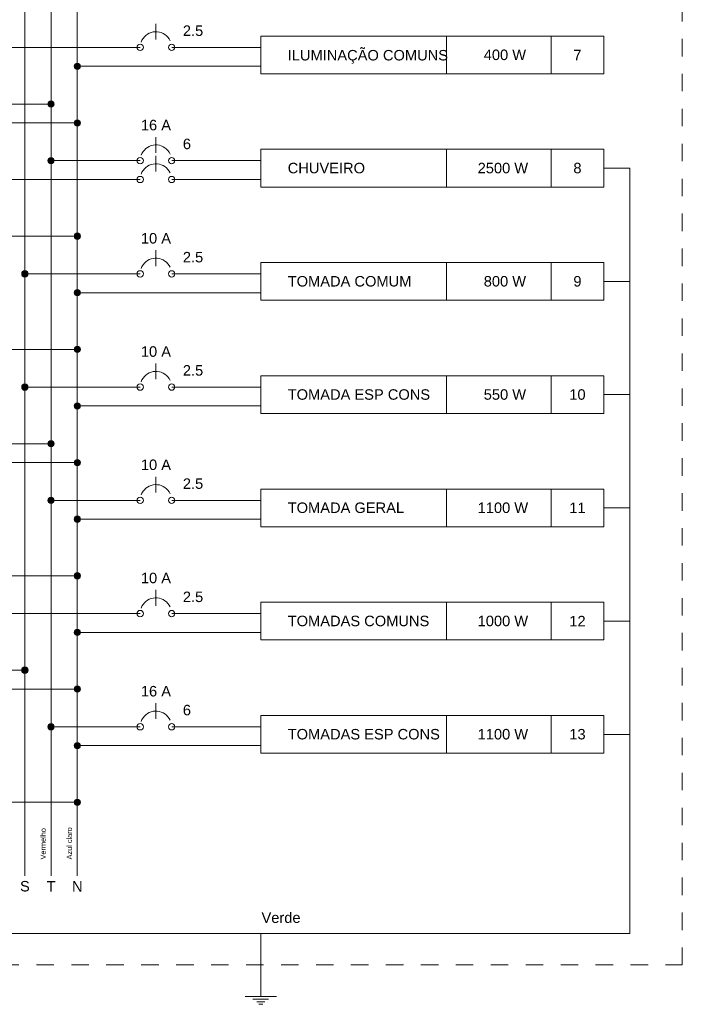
# Model space of a CAD drawing. Header units: feet. Extents: x -18 to 1038, y -110 to 48.
# Tile 140 of 199: x 836.67 to 841.41, y -61.15 to -54.11. Entities that reach past the tile are written whole.
import ezdxf

# ---------------------------------------------------------------- set-up
doc = ezdxf.new("R2010")
doc.units = ezdxf.units.FT
doc.header["$MEASUREMENT"] = 0
doc.linetypes.add('JIS_02_1.2', pattern=[0.25, 0.125, -0.125])
for name, color, linetype, lineweight in [('DI-Barramento Fase 2', 6, 'Continuous', 5), ('DI-Barramento Fase 3', 6, 'Continuous', 5), ('DI-Barramento Neutro', 6, 'Continuous', 5), ('DI-Disjuntor', 1, 'Continuous', 5), ('DI-Fios', 3, 'Continuous', 5), ('DI-Linhas do diagrama', 9, 'Continuous', 5), ('DI-Pontilhado', 7, 'JIS_02_1.2', 5), ('DI-Textos do diagrama', 7, 'Continuous', 5)]:
    doc.layers.add(name, color=color, linetype=linetype, lineweight=lineweight)
doc.styles.add('Arial', font='arial.ttf')

msp = doc.modelspace()

# ---------------------------------------------------------------- hatches: boundary and pattern name
at = {"layer": 'DI-Linhas do diagrama', "linetype": 'Continuous'}
for points in [[(837.1016, -54.4424), (837.1015, -54.4405), (837.1012, -54.4385), (837.1008, -54.4366), (837.1002, -54.4347), (837.0995, -54.4329), (837.0986, -54.4312), (837.0975, -54.4295), (837.0963, -54.428), (837.095, -54.4265), (837.0935, -54.4252), (837.092, -54.424), (837.0903, -54.4229), (837.0886, -54.422), (837.0868, -54.4213), (837.0849, -54.4207), (837.083, -54.4203), (837.081, -54.42), (837.0791, -54.4199), (837.0771, -54.42), (837.0752, -54.4203), (837.0733, -54.4207), (837.0714, -54.4213), (837.0696, -54.422), (837.0678, -54.4229), (837.0662, -54.424), (837.0646, -54.4252), (837.0632, -54.4265), (837.0618, -54.428), (837.0606, -54.4295), (837.0596, -54.4312), (837.0587, -54.4329), (837.0579, -54.4347), (837.0573, -54.4366), (837.0569, -54.4385), (837.0567, -54.4405), (837.0566, -54.4424), (837.0567, -54.4444), (837.0569, -54.4463), (837.0573, -54.4482), (837.0579, -54.4501), (837.0587, -54.4519), (837.0596, -54.4537), (837.0606, -54.4553), (837.0618, -54.4569), (837.0632, -54.4583), (837.0646, -54.4597), (837.0662, -54.4609), (837.0678, -54.4619), (837.0696, -54.4628), (837.0714, -54.4636), (837.0733, -54.4642), (837.0752, -54.4646), (837.0771, -54.4648), (837.0791, -54.4649), (837.081, -54.4648), (837.083, -54.4646), (837.0849, -54.4642), (837.0868, -54.4636), (837.0886, -54.4628), (837.0903, -54.4619), (837.092, -54.4609), (837.0935, -54.4597), (837.095, -54.4583), (837.0963, -54.4569), (837.0975, -54.4553), (837.0986, -54.4537), (837.0995, -54.4519), (837.1002, -54.4501), (837.1008, -54.4482), (837.1012, -54.4463), (837.1015, -54.4444)], [(836.9141, -54.7124), (836.914, -54.7105), (836.9137, -54.7085), (836.9133, -54.7066), (836.9127, -54.7047), (836.912, -54.7029), (836.9111, -54.7012), (836.91, -54.6995), (836.9088, -54.698), (836.9075, -54.6965), (836.906, -54.6952), (836.9045, -54.694), (836.9028, -54.6929), (836.9011, -54.692), (836.8993, -54.6913), (836.8974, -54.6907), (836.8955, -54.6903), (836.8935, -54.69), (836.8916, -54.6899), (836.8896, -54.69), (836.8877, -54.6903), (836.8858, -54.6907), (836.8839, -54.6913), (836.8821, -54.692), (836.8803, -54.6929), (836.8787, -54.694), (836.8771, -54.6952), (836.8757, -54.6965), (836.8743, -54.698), (836.8731, -54.6995), (836.8721, -54.7012), (836.8712, -54.7029), (836.8704, -54.7047), (836.8698, -54.7066), (836.8694, -54.7085), (836.8692, -54.7105), (836.8691, -54.7124), (836.8692, -54.7144), (836.8694, -54.7163), (836.8698, -54.7182), (836.8704, -54.7201), (836.8712, -54.7219), (836.8721, -54.7237), (836.8731, -54.7253), (836.8743, -54.7269), (836.8757, -54.7283), (836.8771, -54.7297), (836.8787, -54.7309), (836.8803, -54.7319), (836.8821, -54.7328), (836.8839, -54.7336), (836.8858, -54.7342), (836.8877, -54.7346), (836.8896, -54.7348), (836.8916, -54.7349), (836.8935, -54.7348), (836.8955, -54.7346), (836.8974, -54.7342), (836.8993, -54.7336), (836.9011, -54.7328), (836.9028, -54.7319), (836.9045, -54.7309), (836.906, -54.7297), (836.9075, -54.7283), (836.9088, -54.7269), (836.91, -54.7253), (836.9111, -54.7237), (836.912, -54.7219), (836.9127, -54.7201), (836.9133, -54.7182), (836.9137, -54.7163), (836.914, -54.7144)], [(837.1016, -54.8474), (837.1015, -54.8455), (837.1012, -54.8435), (837.1008, -54.8416), (837.1002, -54.8397), (837.0995, -54.8379), (837.0986, -54.8362), (837.0975, -54.8345), (837.0963, -54.833), (837.095, -54.8315), (837.0935, -54.8302), (837.092, -54.829), (837.0903, -54.8279), (837.0886, -54.827), (837.0868, -54.8263), (837.0849, -54.8257), (837.083, -54.8253), (837.081, -54.825), (837.0791, -54.8249), (837.0771, -54.825), (837.0752, -54.8253), (837.0733, -54.8257), (837.0714, -54.8263), (837.0696, -54.827), (837.0678, -54.8279), (837.0662, -54.829), (837.0646, -54.8302), (837.0632, -54.8315), (837.0618, -54.833), (837.0606, -54.8345), (837.0596, -54.8362), (837.0587, -54.8379), (837.0579, -54.8397), (837.0573, -54.8416), (837.0569, -54.8435), (837.0567, -54.8455), (837.0566, -54.8474), (837.0567, -54.8494), (837.0569, -54.8513), (837.0573, -54.8532), (837.0579, -54.8551), (837.0587, -54.8569), (837.0596, -54.8587), (837.0606, -54.8603), (837.0618, -54.8619), (837.0632, -54.8633), (837.0646, -54.8647), (837.0662, -54.8659), (837.0678, -54.8669), (837.0696, -54.8678), (837.0714, -54.8686), (837.0733, -54.8692), (837.0752, -54.8696), (837.0771, -54.8698), (837.0791, -54.8699), (837.081, -54.8698), (837.083, -54.8696), (837.0849, -54.8692), (837.0868, -54.8686), (837.0886, -54.8678), (837.0903, -54.8669), (837.092, -54.8659), (837.0935, -54.8647), (837.095, -54.8633), (837.0963, -54.8619), (837.0975, -54.8603), (837.0986, -54.8587), (837.0995, -54.8569), (837.1002, -54.8551), (837.1008, -54.8532), (837.1012, -54.8513), (837.1015, -54.8494)], [(836.9141, -55.1174), (836.914, -55.1155), (836.9137, -55.1135), (836.9133, -55.1116), (836.9127, -55.1097), (836.912, -55.1079), (836.9111, -55.1062), (836.91, -55.1045), (836.9088, -55.103), (836.9075, -55.1015), (836.906, -55.1002), (836.9045, -55.099), (836.9028, -55.0979), (836.9011, -55.097), (836.8993, -55.0963), (836.8974, -55.0957), (836.8955, -55.0953), (836.8935, -55.095), (836.8916, -55.0949), (836.8896, -55.095), (836.8877, -55.0953), (836.8858, -55.0957), (836.8839, -55.0963), (836.8821, -55.097), (836.8803, -55.0979), (836.8787, -55.099), (836.8771, -55.1002), (836.8757, -55.1015), (836.8743, -55.103), (836.8731, -55.1045), (836.8721, -55.1062), (836.8712, -55.1079), (836.8704, -55.1097), (836.8698, -55.1116), (836.8694, -55.1135), (836.8692, -55.1155), (836.8691, -55.1174), (836.8692, -55.1194), (836.8694, -55.1213), (836.8698, -55.1232), (836.8704, -55.1251), (836.8712, -55.1269), (836.8721, -55.1287), (836.8731, -55.1303), (836.8743, -55.1319), (836.8757, -55.1333), (836.8771, -55.1347), (836.8787, -55.1359), (836.8803, -55.1369), (836.8821, -55.1378), (836.8839, -55.1386), (836.8858, -55.1392), (836.8877, -55.1396), (836.8896, -55.1398), (836.8916, -55.1399), (836.8935, -55.1398), (836.8955, -55.1396), (836.8974, -55.1392), (836.8993, -55.1386), (836.9011, -55.1378), (836.9028, -55.1369), (836.9045, -55.1359), (836.906, -55.1347), (836.9075, -55.1333), (836.9088, -55.1319), (836.91, -55.1303), (836.9111, -55.1287), (836.912, -55.1269), (836.9127, -55.1251), (836.9133, -55.1232), (836.9137, -55.1213), (836.914, -55.1194)], [(837.1016, -55.6574), (837.1015, -55.6555), (837.1012, -55.6535), (837.1008, -55.6516), (837.1002, -55.6497), (837.0995, -55.6479), (837.0986, -55.6462), (837.0975, -55.6445), (837.0963, -55.643), (837.095, -55.6415), (837.0935, -55.6402), (837.092, -55.639), (837.0903, -55.6379), (837.0886, -55.637), (837.0868, -55.6363), (837.0849, -55.6357), (837.083, -55.6353), (837.081, -55.635), (837.0791, -55.6349), (837.0771, -55.635), (837.0752, -55.6353), (837.0733, -55.6357), (837.0714, -55.6363), (837.0696, -55.637), (837.0678, -55.6379), (837.0662, -55.639), (837.0646, -55.6402), (837.0632, -55.6415), (837.0618, -55.643), (837.0606, -55.6445), (837.0596, -55.6462), (837.0587, -55.6479), (837.0579, -55.6497), (837.0573, -55.6516), (837.0569, -55.6535), (837.0567, -55.6555), (837.0566, -55.6574), (837.0567, -55.6594), (837.0569, -55.6613), (837.0573, -55.6632), (837.0579, -55.6651), (837.0587, -55.6669), (837.0596, -55.6687), (837.0606, -55.6703), (837.0618, -55.6719), (837.0632, -55.6733), (837.0646, -55.6747), (837.0662, -55.6759), (837.0678, -55.6769), (837.0696, -55.6778), (837.0714, -55.6786), (837.0733, -55.6792), (837.0752, -55.6796), (837.0771, -55.6798), (837.0791, -55.6799), (837.081, -55.6798), (837.083, -55.6796), (837.0849, -55.6792), (837.0868, -55.6786), (837.0886, -55.6778), (837.0903, -55.6769), (837.092, -55.6759), (837.0935, -55.6747), (837.095, -55.6733), (837.0963, -55.6719), (837.0975, -55.6703), (837.0986, -55.6687), (837.0995, -55.6669), (837.1002, -55.6651), (837.1008, -55.6632), (837.1012, -55.6613), (837.1015, -55.6594)], [(836.7266, -55.9274), (836.7265, -55.9255), (836.7262, -55.9235), (836.7258, -55.9216), (836.7252, -55.9197), (836.7245, -55.9179), (836.7236, -55.9162), (836.7225, -55.9145), (836.7213, -55.913), (836.72, -55.9115), (836.7185, -55.9102), (836.717, -55.909), (836.7153, -55.9079), (836.7136, -55.907), (836.7118, -55.9063), (836.7099, -55.9057), (836.708, -55.9053), (836.706, -55.905), (836.7041, -55.9049), (836.7021, -55.905), (836.7002, -55.9053), (836.6983, -55.9057), (836.6964, -55.9063), (836.6946, -55.907), (836.6928, -55.9079), (836.6912, -55.909), (836.6896, -55.9102), (836.6882, -55.9115), (836.6868, -55.913), (836.6856, -55.9145), (836.6846, -55.9162), (836.6837, -55.9179), (836.6829, -55.9197), (836.6823, -55.9216), (836.6819, -55.9235), (836.6817, -55.9255), (836.6816, -55.9274), (836.6817, -55.9294), (836.6819, -55.9313), (836.6823, -55.9332), (836.6829, -55.9351), (836.6837, -55.9369), (836.6846, -55.9387), (836.6856, -55.9403), (836.6868, -55.9419), (836.6882, -55.9433), (836.6896, -55.9447), (836.6912, -55.9459), (836.6928, -55.9469), (836.6946, -55.9478), (836.6964, -55.9486), (836.6983, -55.9492), (836.7002, -55.9496), (836.7021, -55.9498), (836.7041, -55.9499), (836.706, -55.9498), (836.708, -55.9496), (836.7099, -55.9492), (836.7118, -55.9486), (836.7136, -55.9478), (836.7153, -55.9469), (836.717, -55.9459), (836.7185, -55.9447), (836.72, -55.9433), (836.7213, -55.9419), (836.7225, -55.9403), (836.7236, -55.9387), (836.7245, -55.9369), (836.7252, -55.9351), (836.7258, -55.9332), (836.7262, -55.9313), (836.7265, -55.9294)], [(837.1016, -56.0624), (837.1015, -56.0605), (837.1012, -56.0585), (837.1008, -56.0566), (837.1002, -56.0547), (837.0995, -56.0529), (837.0986, -56.0512), (837.0975, -56.0495), (837.0963, -56.048), (837.095, -56.0465), (837.0935, -56.0452), (837.092, -56.044), (837.0903, -56.0429), (837.0886, -56.042), (837.0868, -56.0413), (837.0849, -56.0407), (837.083, -56.0403), (837.081, -56.04), (837.0791, -56.0399), (837.0771, -56.04), (837.0752, -56.0403), (837.0733, -56.0407), (837.0714, -56.0413), (837.0696, -56.042), (837.0678, -56.0429), (837.0662, -56.044), (837.0646, -56.0452), (837.0632, -56.0465), (837.0618, -56.048), (837.0606, -56.0495), (837.0596, -56.0512), (837.0587, -56.0529), (837.0579, -56.0547), (837.0573, -56.0566), (837.0569, -56.0585), (837.0567, -56.0605), (837.0566, -56.0624), (837.0567, -56.0644), (837.0569, -56.0663), (837.0573, -56.0682), (837.0579, -56.0701), (837.0587, -56.0719), (837.0596, -56.0737), (837.0606, -56.0753), (837.0618, -56.0769), (837.0632, -56.0783), (837.0646, -56.0797), (837.0662, -56.0809), (837.0678, -56.0819), (837.0696, -56.0828), (837.0714, -56.0836), (837.0733, -56.0842), (837.0752, -56.0846), (837.0771, -56.0848), (837.0791, -56.0849), (837.081, -56.0848), (837.083, -56.0846), (837.0849, -56.0842), (837.0868, -56.0836), (837.0886, -56.0828), (837.0903, -56.0819), (837.092, -56.0809), (837.0935, -56.0797), (837.095, -56.0783), (837.0963, -56.0769), (837.0975, -56.0753), (837.0986, -56.0737), (837.0995, -56.0719), (837.1002, -56.0701), (837.1008, -56.0682), (837.1012, -56.0663), (837.1015, -56.0644)], [(837.1016, -56.4674), (837.1015, -56.4655), (837.1012, -56.4635), (837.1008, -56.4616), (837.1002, -56.4597), (837.0995, -56.4579), (837.0986, -56.4562), (837.0975, -56.4545), (837.0963, -56.453), (837.095, -56.4515), (837.0935, -56.4502), (837.092, -56.449), (837.0903, -56.4479), (837.0886, -56.447), (837.0868, -56.4463), (837.0849, -56.4457), (837.083, -56.4453), (837.081, -56.445), (837.0791, -56.4449), (837.0771, -56.445), (837.0752, -56.4453), (837.0733, -56.4457), (837.0714, -56.4463), (837.0696, -56.447), (837.0678, -56.4479), (837.0662, -56.449), (837.0646, -56.4502), (837.0632, -56.4515), (837.0618, -56.453), (837.0606, -56.4545), (837.0596, -56.4562), (837.0587, -56.4579), (837.0579, -56.4597), (837.0573, -56.4616), (837.0569, -56.4635), (837.0567, -56.4655), (837.0566, -56.4674), (837.0567, -56.4694), (837.0569, -56.4713), (837.0573, -56.4732), (837.0579, -56.4751), (837.0587, -56.4769), (837.0596, -56.4787), (837.0606, -56.4803), (837.0618, -56.4819), (837.0632, -56.4833), (837.0646, -56.4847), (837.0662, -56.4859), (837.0678, -56.4869), (837.0696, -56.4878), (837.0714, -56.4886), (837.0733, -56.4892), (837.0752, -56.4896), (837.0771, -56.4898), (837.0791, -56.4899), (837.081, -56.4898), (837.083, -56.4896), (837.0849, -56.4892), (837.0868, -56.4886), (837.0886, -56.4878), (837.0903, -56.4869), (837.092, -56.4859), (837.0935, -56.4847), (837.095, -56.4833), (837.0963, -56.4819), (837.0975, -56.4803), (837.0986, -56.4787), (837.0995, -56.4769), (837.1002, -56.4751), (837.1008, -56.4732), (837.1012, -56.4713), (837.1015, -56.4694)], [(836.7266, -56.7374), (836.7265, -56.7355), (836.7262, -56.7335), (836.7258, -56.7316), (836.7252, -56.7297), (836.7245, -56.7279), (836.7236, -56.7262), (836.7225, -56.7245), (836.7213, -56.723), (836.72, -56.7215), (836.7185, -56.7202), (836.717, -56.719), (836.7153, -56.7179), (836.7136, -56.717), (836.7118, -56.7163), (836.7099, -56.7157), (836.708, -56.7153), (836.706, -56.715), (836.7041, -56.7149), (836.7021, -56.715), (836.7002, -56.7153), (836.6983, -56.7157), (836.6964, -56.7163), (836.6946, -56.717), (836.6928, -56.7179), (836.6912, -56.719), (836.6896, -56.7202), (836.6882, -56.7215), (836.6868, -56.723), (836.6856, -56.7245), (836.6846, -56.7262), (836.6837, -56.7279), (836.6829, -56.7297), (836.6823, -56.7316), (836.6819, -56.7335), (836.6817, -56.7355), (836.6816, -56.7374), (836.6817, -56.7394), (836.6819, -56.7413), (836.6823, -56.7432), (836.6829, -56.7451), (836.6837, -56.7469), (836.6846, -56.7487), (836.6856, -56.7503), (836.6868, -56.7519), (836.6882, -56.7533), (836.6896, -56.7547), (836.6912, -56.7559), (836.6928, -56.7569), (836.6946, -56.7578), (836.6964, -56.7586), (836.6983, -56.7592), (836.7002, -56.7596), (836.7021, -56.7598), (836.7041, -56.7599), (836.706, -56.7598), (836.708, -56.7596), (836.7099, -56.7592), (836.7118, -56.7586), (836.7136, -56.7578), (836.7153, -56.7569), (836.717, -56.7559), (836.7185, -56.7547), (836.72, -56.7533), (836.7213, -56.7519), (836.7225, -56.7503), (836.7236, -56.7487), (836.7245, -56.7469), (836.7252, -56.7451), (836.7258, -56.7432), (836.7262, -56.7413), (836.7265, -56.7394)], [(837.1016, -56.8724), (837.1015, -56.8705), (837.1012, -56.8685), (837.1008, -56.8666), (837.1002, -56.8647), (837.0995, -56.8629), (837.0986, -56.8612), (837.0975, -56.8595), (837.0963, -56.858), (837.095, -56.8565), (837.0935, -56.8552), (837.092, -56.854), (837.0903, -56.8529), (837.0886, -56.852), (837.0868, -56.8513), (837.0849, -56.8507), (837.083, -56.8503), (837.081, -56.85), (837.0791, -56.8499), (837.0771, -56.85), (837.0752, -56.8503), (837.0733, -56.8507), (837.0714, -56.8513), (837.0696, -56.852), (837.0678, -56.8529), (837.0662, -56.854), (837.0646, -56.8552), (837.0632, -56.8565), (837.0618, -56.858), (837.0606, -56.8595), (837.0596, -56.8612), (837.0587, -56.8629), (837.0579, -56.8647), (837.0573, -56.8666), (837.0569, -56.8685), (837.0567, -56.8705), (837.0566, -56.8724), (837.0567, -56.8744), (837.0569, -56.8763), (837.0573, -56.8782), (837.0579, -56.8801), (837.0587, -56.8819), (837.0596, -56.8837), (837.0606, -56.8853), (837.0618, -56.8869), (837.0632, -56.8883), (837.0646, -56.8897), (837.0662, -56.8909), (837.0678, -56.8919), (837.0696, -56.8928), (837.0714, -56.8936), (837.0733, -56.8942), (837.0752, -56.8946), (837.0771, -56.8948), (837.0791, -56.8949), (837.081, -56.8948), (837.083, -56.8946), (837.0849, -56.8942), (837.0868, -56.8936), (837.0886, -56.8928), (837.0903, -56.8919), (837.092, -56.8909), (837.0935, -56.8897), (837.095, -56.8883), (837.0963, -56.8869), (837.0975, -56.8853), (837.0986, -56.8837), (837.0995, -56.8819), (837.1002, -56.8801), (837.1008, -56.8782), (837.1012, -56.8763), (837.1015, -56.8744)], [(836.9141, -57.1424), (836.914, -57.1405), (836.9137, -57.1385), (836.9133, -57.1366), (836.9127, -57.1347), (836.912, -57.1329), (836.9111, -57.1312), (836.91, -57.1295), (836.9088, -57.128), (836.9075, -57.1265), (836.906, -57.1252), (836.9045, -57.124), (836.9028, -57.1229), (836.9011, -57.122), (836.8993, -57.1213), (836.8974, -57.1207), (836.8955, -57.1203), (836.8935, -57.12), (836.8916, -57.1199), (836.8896, -57.12), (836.8877, -57.1203), (836.8858, -57.1207), (836.8839, -57.1213), (836.8821, -57.122), (836.8803, -57.1229), (836.8787, -57.124), (836.8771, -57.1252), (836.8757, -57.1265), (836.8743, -57.128), (836.8731, -57.1295), (836.8721, -57.1312), (836.8712, -57.1329), (836.8704, -57.1347), (836.8698, -57.1366), (836.8694, -57.1385), (836.8692, -57.1405), (836.8691, -57.1424), (836.8692, -57.1444), (836.8694, -57.1463), (836.8698, -57.1483), (836.8704, -57.1501), (836.8712, -57.1519), (836.8721, -57.1537), (836.8731, -57.1553), (836.8743, -57.1569), (836.8757, -57.1583), (836.8771, -57.1597), (836.8787, -57.1609), (836.8803, -57.1619), (836.8821, -57.1628), (836.8839, -57.1636), (836.8858, -57.1642), (836.8877, -57.1646), (836.8896, -57.1648), (836.8916, -57.1649), (836.8935, -57.1648), (836.8955, -57.1646), (836.8974, -57.1642), (836.8993, -57.1636), (836.9011, -57.1628), (836.9028, -57.1619), (836.9045, -57.1609), (836.906, -57.1597), (836.9075, -57.1583), (836.9088, -57.1569), (836.91, -57.1553), (836.9111, -57.1537), (836.912, -57.1519), (836.9127, -57.1501), (836.9133, -57.1483), (836.9137, -57.1463), (836.914, -57.1444)], [(837.1016, -57.2774), (837.1015, -57.2755), (837.1012, -57.2735), (837.1008, -57.2716), (837.1002, -57.2697), (837.0995, -57.2679), (837.0986, -57.2662), (837.0975, -57.2645), (837.0963, -57.263), (837.095, -57.2615), (837.0935, -57.2602), (837.092, -57.259), (837.0903, -57.2579), (837.0886, -57.257), (837.0868, -57.2563), (837.0849, -57.2557), (837.083, -57.2553), (837.081, -57.255), (837.0791, -57.2549), (837.0771, -57.255), (837.0752, -57.2553), (837.0733, -57.2557), (837.0714, -57.2563), (837.0696, -57.257), (837.0678, -57.2579), (837.0662, -57.259), (837.0646, -57.2602), (837.0632, -57.2615), (837.0618, -57.263), (837.0606, -57.2645), (837.0596, -57.2662), (837.0587, -57.2679), (837.0579, -57.2697), (837.0573, -57.2716), (837.0569, -57.2735), (837.0567, -57.2755), (837.0566, -57.2774), (837.0567, -57.2794), (837.0569, -57.2813), (837.0573, -57.2832), (837.0579, -57.2851), (837.0587, -57.2869), (837.0596, -57.2887), (837.0606, -57.2903), (837.0618, -57.2919), (837.0632, -57.2933), (837.0646, -57.2947), (837.0662, -57.2959), (837.0678, -57.2969), (837.0696, -57.2978), (837.0714, -57.2986), (837.0733, -57.2992), (837.0752, -57.2996), (837.0771, -57.2998), (837.0791, -57.2999), (837.081, -57.2998), (837.083, -57.2996), (837.0849, -57.2992), (837.0868, -57.2986), (837.0886, -57.2978), (837.0903, -57.2969), (837.092, -57.2959), (837.0935, -57.2947), (837.095, -57.2933), (837.0963, -57.2919), (837.0975, -57.2903), (837.0986, -57.2887), (837.0995, -57.2869), (837.1002, -57.2851), (837.1008, -57.2832), (837.1012, -57.2813), (837.1015, -57.2794)], [(836.9141, -57.5474), (836.914, -57.5455), (836.9137, -57.5435), (836.9133, -57.5416), (836.9127, -57.5397), (836.912, -57.5379), (836.9111, -57.5362), (836.91, -57.5345), (836.9088, -57.533), (836.9075, -57.5315), (836.906, -57.5302), (836.9045, -57.529), (836.9028, -57.5279), (836.9011, -57.527), (836.8993, -57.5263), (836.8974, -57.5257), (836.8955, -57.5253), (836.8935, -57.525), (836.8916, -57.5249), (836.8896, -57.525), (836.8877, -57.5253), (836.8858, -57.5257), (836.8839, -57.5263), (836.8821, -57.527), (836.8803, -57.5279), (836.8787, -57.529), (836.8771, -57.5302), (836.8757, -57.5315), (836.8743, -57.533), (836.8731, -57.5345), (836.8721, -57.5362), (836.8712, -57.5379), (836.8704, -57.5397), (836.8698, -57.5416), (836.8694, -57.5435), (836.8692, -57.5455), (836.8691, -57.5474), (836.8692, -57.5494), (836.8694, -57.5513), (836.8698, -57.5533), (836.8704, -57.5551), (836.8712, -57.5569), (836.8721, -57.5587), (836.8731, -57.5603), (836.8743, -57.5619), (836.8757, -57.5633), (836.8771, -57.5647), (836.8787, -57.5659), (836.8803, -57.5669), (836.8821, -57.5678), (836.8839, -57.5686), (836.8858, -57.5692), (836.8877, -57.5696), (836.8896, -57.5698), (836.8916, -57.5699), (836.8935, -57.5698), (836.8955, -57.5696), (836.8974, -57.5692), (836.8993, -57.5686), (836.9011, -57.5678), (836.9028, -57.5669), (836.9045, -57.5659), (836.906, -57.5647), (836.9075, -57.5633), (836.9088, -57.5619), (836.91, -57.5603), (836.9111, -57.5587), (836.912, -57.5569), (836.9127, -57.5551), (836.9133, -57.5533), (836.9137, -57.5513), (836.914, -57.5494)], [(837.1016, -57.6824), (837.1015, -57.6805), (837.1012, -57.6785), (837.1008, -57.6766), (837.1002, -57.6747), (837.0995, -57.6729), (837.0986, -57.6712), (837.0975, -57.6695), (837.0963, -57.668), (837.095, -57.6665), (837.0935, -57.6652), (837.092, -57.664), (837.0903, -57.6629), (837.0886, -57.662), (837.0868, -57.6613), (837.0849, -57.6607), (837.083, -57.6603), (837.081, -57.66), (837.0791, -57.6599), (837.0771, -57.66), (837.0752, -57.6603), (837.0733, -57.6607), (837.0714, -57.6613), (837.0696, -57.662), (837.0678, -57.6629), (837.0662, -57.664), (837.0646, -57.6652), (837.0632, -57.6665), (837.0618, -57.668), (837.0606, -57.6695), (837.0596, -57.6712), (837.0587, -57.6729), (837.0579, -57.6747), (837.0573, -57.6766), (837.0569, -57.6785), (837.0567, -57.6805), (837.0566, -57.6824), (837.0567, -57.6844), (837.0569, -57.6863), (837.0573, -57.6882), (837.0579, -57.6901), (837.0587, -57.6919), (837.0596, -57.6937), (837.0606, -57.6953), (837.0618, -57.6969), (837.0632, -57.6983), (837.0646, -57.6997), (837.0662, -57.7009), (837.0678, -57.7019), (837.0696, -57.7028), (837.0714, -57.7036), (837.0733, -57.7042), (837.0752, -57.7046), (837.0771, -57.7048), (837.0791, -57.7049), (837.081, -57.7048), (837.083, -57.7046), (837.0849, -57.7042), (837.0868, -57.7036), (837.0886, -57.7028), (837.0903, -57.7019), (837.092, -57.7009), (837.0935, -57.6997), (837.095, -57.6983), (837.0963, -57.6969), (837.0975, -57.6953), (837.0986, -57.6937), (837.0995, -57.6919), (837.1002, -57.6901), (837.1008, -57.6882), (837.1012, -57.6863), (837.1015, -57.6844)], [(837.1016, -58.0874), (837.1015, -58.0855), (837.1012, -58.0835), (837.1008, -58.0816), (837.1002, -58.0797), (837.0995, -58.0779), (837.0986, -58.0762), (837.0975, -58.0745), (837.0963, -58.073), (837.095, -58.0715), (837.0935, -58.0702), (837.092, -58.069), (837.0903, -58.0679), (837.0886, -58.067), (837.0868, -58.0663), (837.0849, -58.0657), (837.083, -58.0653), (837.081, -58.065), (837.0791, -58.0649), (837.0771, -58.065), (837.0752, -58.0653), (837.0733, -58.0657), (837.0714, -58.0663), (837.0696, -58.067), (837.0678, -58.0679), (837.0662, -58.069), (837.0646, -58.0702), (837.0632, -58.0715), (837.0618, -58.073), (837.0606, -58.0745), (837.0596, -58.0762), (837.0587, -58.0779), (837.0579, -58.0797), (837.0573, -58.0816), (837.0569, -58.0835), (837.0567, -58.0855), (837.0566, -58.0874), (837.0567, -58.0894), (837.0569, -58.0913), (837.0573, -58.0932), (837.0579, -58.0951), (837.0587, -58.0969), (837.0596, -58.0987), (837.0606, -58.1003), (837.0618, -58.1019), (837.0632, -58.1033), (837.0646, -58.1047), (837.0662, -58.1059), (837.0678, -58.1069), (837.0696, -58.1078), (837.0714, -58.1086), (837.0733, -58.1092), (837.0752, -58.1096), (837.0771, -58.1098), (837.0791, -58.1099), (837.081, -58.1098), (837.083, -58.1096), (837.0849, -58.1092), (837.0868, -58.1086), (837.0886, -58.1078), (837.0903, -58.1069), (837.092, -58.1059), (837.0935, -58.1047), (837.095, -58.1033), (837.0963, -58.1019), (837.0975, -58.1003), (837.0986, -58.0987), (837.0995, -58.0969), (837.1002, -58.0951), (837.1008, -58.0932), (837.1012, -58.0913), (837.1015, -58.0894)], [(837.1016, -58.4924), (837.1015, -58.4905), (837.1012, -58.4885), (837.1008, -58.4866), (837.1002, -58.4847), (837.0995, -58.4829), (837.0986, -58.4812), (837.0975, -58.4795), (837.0963, -58.478), (837.095, -58.4765), (837.0935, -58.4752), (837.092, -58.474), (837.0903, -58.4729), (837.0886, -58.472), (837.0868, -58.4713), (837.0849, -58.4707), (837.083, -58.4703), (837.081, -58.47), (837.0791, -58.4699), (837.0771, -58.47), (837.0752, -58.4703), (837.0733, -58.4707), (837.0714, -58.4713), (837.0696, -58.472), (837.0678, -58.4729), (837.0662, -58.474), (837.0646, -58.4752), (837.0632, -58.4765), (837.0618, -58.478), (837.0606, -58.4795), (837.0596, -58.4812), (837.0587, -58.4829), (837.0579, -58.4847), (837.0573, -58.4866), (837.0569, -58.4885), (837.0567, -58.4905), (837.0566, -58.4924), (837.0567, -58.4944), (837.0569, -58.4963), (837.0573, -58.4983), (837.0579, -58.5001), (837.0587, -58.5019), (837.0596, -58.5037), (837.0606, -58.5053), (837.0618, -58.5069), (837.0632, -58.5083), (837.0646, -58.5097), (837.0662, -58.5109), (837.0678, -58.5119), (837.0696, -58.5128), (837.0714, -58.5136), (837.0733, -58.5142), (837.0752, -58.5146), (837.0771, -58.5148), (837.0791, -58.5149), (837.081, -58.5148), (837.083, -58.5146), (837.0849, -58.5142), (837.0868, -58.5136), (837.0886, -58.5128), (837.0903, -58.5119), (837.092, -58.5109), (837.0935, -58.5097), (837.095, -58.5083), (837.0963, -58.5069), (837.0975, -58.5053), (837.0986, -58.5037), (837.0995, -58.5019), (837.1002, -58.5001), (837.1008, -58.4983), (837.1012, -58.4963), (837.1015, -58.4944)], [(836.7266, -58.7624), (836.7265, -58.7605), (836.7262, -58.7585), (836.7258, -58.7566), (836.7252, -58.7547), (836.7245, -58.7529), (836.7236, -58.7512), (836.7225, -58.7495), (836.7213, -58.748), (836.72, -58.7465), (836.7185, -58.7452), (836.717, -58.744), (836.7153, -58.7429), (836.7136, -58.742), (836.7118, -58.7413), (836.7099, -58.7407), (836.708, -58.7403), (836.706, -58.74), (836.7041, -58.7399), (836.7021, -58.74), (836.7002, -58.7403), (836.6983, -58.7407), (836.6964, -58.7413), (836.6946, -58.742), (836.6928, -58.7429), (836.6912, -58.744), (836.6896, -58.7452), (836.6882, -58.7465), (836.6868, -58.748), (836.6856, -58.7495), (836.6846, -58.7512), (836.6837, -58.7529), (836.6829, -58.7547), (836.6823, -58.7566), (836.6819, -58.7585), (836.6817, -58.7605), (836.6816, -58.7624), (836.6817, -58.7644), (836.6819, -58.7663), (836.6823, -58.7683), (836.6829, -58.7701), (836.6837, -58.7719), (836.6846, -58.7737), (836.6856, -58.7753), (836.6868, -58.7769), (836.6882, -58.7783), (836.6896, -58.7797), (836.6912, -58.7809), (836.6928, -58.7819), (836.6946, -58.7828), (836.6964, -58.7836), (836.6983, -58.7842), (836.7002, -58.7846), (836.7021, -58.7848), (836.7041, -58.7849), (836.706, -58.7848), (836.708, -58.7846), (836.7099, -58.7842), (836.7118, -58.7836), (836.7136, -58.7828), (836.7153, -58.7819), (836.717, -58.7809), (836.7185, -58.7797), (836.72, -58.7783), (836.7213, -58.7769), (836.7225, -58.7753), (836.7236, -58.7737), (836.7245, -58.7719), (836.7252, -58.7701), (836.7258, -58.7683), (836.7262, -58.7663), (836.7265, -58.7644)], [(837.1016, -58.8974), (837.1015, -58.8955), (837.1012, -58.8935), (837.1008, -58.8916), (837.1002, -58.8897), (837.0995, -58.8879), (837.0986, -58.8862), (837.0975, -58.8845), (837.0963, -58.883), (837.095, -58.8815), (837.0935, -58.8802), (837.092, -58.879), (837.0903, -58.8779), (837.0886, -58.877), (837.0868, -58.8763), (837.0849, -58.8757), (837.083, -58.8753), (837.081, -58.875), (837.0791, -58.8749), (837.0771, -58.875), (837.0752, -58.8753), (837.0733, -58.8757), (837.0714, -58.8763), (837.0696, -58.877), (837.0678, -58.8779), (837.0662, -58.879), (837.0646, -58.8802), (837.0632, -58.8815), (837.0618, -58.883), (837.0606, -58.8845), (837.0596, -58.8862), (837.0587, -58.8879), (837.0579, -58.8897), (837.0573, -58.8916), (837.0569, -58.8935), (837.0567, -58.8955), (837.0566, -58.8974), (837.0567, -58.8994), (837.0569, -58.9013), (837.0573, -58.9033), (837.0579, -58.9051), (837.0587, -58.9069), (837.0596, -58.9087), (837.0606, -58.9103), (837.0618, -58.9119), (837.0632, -58.9133), (837.0646, -58.9147), (837.0662, -58.9159), (837.0678, -58.9169), (837.0696, -58.9178), (837.0714, -58.9186), (837.0733, -58.9192), (837.0752, -58.9196), (837.0771, -58.9198), (837.0791, -58.9199), (837.081, -58.9198), (837.083, -58.9196), (837.0849, -58.9192), (837.0868, -58.9186), (837.0886, -58.9178), (837.0903, -58.9169), (837.092, -58.9159), (837.0935, -58.9147), (837.095, -58.9133), (837.0963, -58.9119), (837.0975, -58.9103), (837.0986, -58.9087), (837.0995, -58.9069), (837.1002, -58.9051), (837.1008, -58.9033), (837.1012, -58.9013), (837.1015, -58.8994)], [(836.9141, -59.1674), (836.914, -59.1655), (836.9137, -59.1635), (836.9133, -59.1616), (836.9127, -59.1597), (836.912, -59.1579), (836.9111, -59.1562), (836.91, -59.1545), (836.9088, -59.153), (836.9075, -59.1515), (836.906, -59.1502), (836.9045, -59.149), (836.9028, -59.1479), (836.9011, -59.147), (836.8993, -59.1463), (836.8974, -59.1457), (836.8955, -59.1453), (836.8935, -59.145), (836.8916, -59.1449), (836.8896, -59.145), (836.8877, -59.1453), (836.8858, -59.1457), (836.8839, -59.1463), (836.8821, -59.147), (836.8803, -59.1479), (836.8787, -59.149), (836.8771, -59.1502), (836.8757, -59.1515), (836.8743, -59.153), (836.8731, -59.1545), (836.8721, -59.1562), (836.8712, -59.1579), (836.8704, -59.1597), (836.8698, -59.1616), (836.8694, -59.1635), (836.8692, -59.1655), (836.8691, -59.1674), (836.8692, -59.1694), (836.8694, -59.1713), (836.8698, -59.1733), (836.8704, -59.1751), (836.8712, -59.1769), (836.8721, -59.1787), (836.8731, -59.1803), (836.8743, -59.1819), (836.8757, -59.1833), (836.8771, -59.1847), (836.8787, -59.1859), (836.8803, -59.1869), (836.8821, -59.1878), (836.8839, -59.1886), (836.8858, -59.1892), (836.8877, -59.1896), (836.8896, -59.1898), (836.8916, -59.1899), (836.8935, -59.1898), (836.8955, -59.1896), (836.8974, -59.1892), (836.8993, -59.1886), (836.9011, -59.1878), (836.9028, -59.1869), (836.9045, -59.1859), (836.906, -59.1847), (836.9075, -59.1833), (836.9088, -59.1819), (836.91, -59.1803), (836.9111, -59.1787), (836.912, -59.1769), (836.9127, -59.1751), (836.9133, -59.1733), (836.9137, -59.1713), (836.914, -59.1694)], [(837.1016, -59.3024), (837.1015, -59.3005), (837.1012, -59.2985), (837.1008, -59.2966), (837.1002, -59.2947), (837.0995, -59.2929), (837.0986, -59.2912), (837.0975, -59.2895), (837.0963, -59.288), (837.095, -59.2865), (837.0935, -59.2852), (837.092, -59.284), (837.0903, -59.2829), (837.0886, -59.282), (837.0868, -59.2813), (837.0849, -59.2807), (837.083, -59.2803), (837.081, -59.28), (837.0791, -59.2799), (837.0771, -59.28), (837.0752, -59.2803), (837.0733, -59.2807), (837.0714, -59.2813), (837.0696, -59.282), (837.0678, -59.2829), (837.0662, -59.284), (837.0646, -59.2852), (837.0632, -59.2865), (837.0618, -59.288), (837.0606, -59.2895), (837.0596, -59.2912), (837.0587, -59.2929), (837.0579, -59.2947), (837.0573, -59.2966), (837.0569, -59.2985), (837.0567, -59.3005), (837.0566, -59.3024), (837.0567, -59.3044), (837.0569, -59.3063), (837.0573, -59.3083), (837.0579, -59.3101), (837.0587, -59.3119), (837.0596, -59.3137), (837.0606, -59.3153), (837.0618, -59.3169), (837.0632, -59.3183), (837.0646, -59.3197), (837.0662, -59.3209), (837.0678, -59.3219), (837.0696, -59.3228), (837.0714, -59.3236), (837.0733, -59.3242), (837.0752, -59.3246), (837.0771, -59.3248), (837.0791, -59.3249), (837.081, -59.3248), (837.083, -59.3246), (837.0849, -59.3242), (837.0868, -59.3236), (837.0886, -59.3228), (837.0903, -59.3219), (837.092, -59.3209), (837.0935, -59.3197), (837.095, -59.3183), (837.0963, -59.3169), (837.0975, -59.3153), (837.0986, -59.3137), (837.0995, -59.3119), (837.1002, -59.3101), (837.1008, -59.3083), (837.1012, -59.3063), (837.1015, -59.3044)], [(837.1016, -59.7074), (837.1015, -59.7055), (837.1012, -59.7035), (837.1008, -59.7016), (837.1002, -59.6997), (837.0995, -59.6979), (837.0986, -59.6962), (837.0975, -59.6945), (837.0963, -59.693), (837.095, -59.6915), (837.0935, -59.6902), (837.092, -59.689), (837.0903, -59.6879), (837.0886, -59.687), (837.0868, -59.6863), (837.0849, -59.6857), (837.083, -59.6853), (837.081, -59.685), (837.0791, -59.6849), (837.0771, -59.685), (837.0752, -59.6853), (837.0733, -59.6857), (837.0714, -59.6863), (837.0696, -59.687), (837.0678, -59.6879), (837.0662, -59.689), (837.0646, -59.6902), (837.0632, -59.6915), (837.0618, -59.693), (837.0606, -59.6945), (837.0596, -59.6962), (837.0587, -59.6979), (837.0579, -59.6997), (837.0573, -59.7016), (837.0569, -59.7035), (837.0567, -59.7055), (837.0566, -59.7074), (837.0567, -59.7094), (837.0569, -59.7113), (837.0573, -59.7133), (837.0579, -59.7151), (837.0587, -59.7169), (837.0596, -59.7187), (837.0606, -59.7203), (837.0618, -59.7219), (837.0632, -59.7233), (837.0646, -59.7247), (837.0662, -59.7259), (837.0678, -59.7269), (837.0696, -59.7278), (837.0714, -59.7286), (837.0733, -59.7292), (837.0752, -59.7296), (837.0771, -59.7298), (837.0791, -59.7299), (837.081, -59.7298), (837.083, -59.7296), (837.0849, -59.7292), (837.0868, -59.7286), (837.0886, -59.7278), (837.0903, -59.7269), (837.092, -59.7259), (837.0935, -59.7247), (837.095, -59.7233), (837.0963, -59.7219), (837.0975, -59.7203), (837.0986, -59.7187), (837.0995, -59.7169), (837.1002, -59.7151), (837.1008, -59.7133), (837.1012, -59.7113), (837.1015, -59.7094)]]:
    msp.add_hatch(color=256, dxfattribs=at).paths.add_polyline_path(points)

# ---------------------------------------------------------------- linework, layer by layer
at = {"layer": 'DI-Barramento Fase 2'}
msp.add_line((836.7041, -48.3164), (836.7041, -60.2339), dxfattribs=at)
at = {"layer": 'DI-Barramento Fase 3'}
msp.add_line((836.8916, -48.3164), (836.8916, -60.2339), dxfattribs=at)
at = {"layer": 'DI-Barramento Neutro'}
msp.add_line((837.0791, -47.8664), (837.0791, -60.2339), dxfattribs=at)
at = {"layer": 'DI-Disjuntor'}
for p, q in [((837.6416, -54.2512), (837.6416, -54.1387)), ((837.6416, -55.0612), (837.6416, -54.9487)), ((837.6416, -55.1962), (837.6416, -55.0837)), ((837.6416, -55.8712), (837.6416, -55.7587)), ((837.6416, -56.6812), (837.6416, -56.5687)), ((837.6416, -57.4912), (837.6416, -57.3787)), ((837.6416, -58.3012), (837.6416, -58.1887)), ((837.6416, -59.1112), (837.6416, -58.9987))]:
    msp.add_line(p, q, dxfattribs=at)
for points in [[(837.7435, -54.2599), (837.7365, -54.247), (837.7278, -54.2351), (837.7176, -54.2245), (837.7061, -54.2153), (837.6935, -54.2076), (837.6801, -54.2017), (837.6659, -54.1976), (837.6514, -54.1954), (837.6367, -54.195), (837.622, -54.1966), (837.6078, -54.2001), (837.594, -54.2055), (837.5811, -54.2125), (837.5693, -54.2212), (837.5586, -54.2314), (837.5494, -54.2429), (837.5418, -54.2555), (837.5359, -54.2689)], [(837.7435, -55.0699), (837.7365, -55.057), (837.7278, -55.0451), (837.7176, -55.0345), (837.7061, -55.0253), (837.6935, -55.0176), (837.6801, -55.0117), (837.6659, -55.0076), (837.6514, -55.0054), (837.6367, -55.005), (837.622, -55.0066), (837.6078, -55.0101), (837.594, -55.0155), (837.5811, -55.0225), (837.5693, -55.0312), (837.5586, -55.0414), (837.5494, -55.0529), (837.5418, -55.0655), (837.5359, -55.0789)], [(837.7435, -55.2049), (837.7365, -55.192), (837.7278, -55.1801), (837.7176, -55.1695), (837.7061, -55.1603), (837.6935, -55.1526), (837.6801, -55.1467), (837.6659, -55.1426), (837.6514, -55.1403), (837.6367, -55.14), (837.622, -55.1416), (837.6078, -55.1451), (837.594, -55.1505), (837.5811, -55.1575), (837.5693, -55.1662), (837.5586, -55.1764), (837.5494, -55.1879), (837.5418, -55.2005), (837.5359, -55.2139)], [(837.7435, -55.8799), (837.7365, -55.867), (837.7278, -55.8551), (837.7176, -55.8445), (837.7061, -55.8353), (837.6935, -55.8276), (837.6801, -55.8217), (837.6659, -55.8176), (837.6514, -55.8154), (837.6367, -55.815), (837.622, -55.8166), (837.6078, -55.8201), (837.594, -55.8255), (837.5811, -55.8325), (837.5693, -55.8412), (837.5586, -55.8514), (837.5494, -55.8629), (837.5418, -55.8755), (837.5359, -55.8889)], [(837.7435, -56.6899), (837.7365, -56.677), (837.7278, -56.6651), (837.7176, -56.6545), (837.7061, -56.6453), (837.6935, -56.6376), (837.6801, -56.6317), (837.6659, -56.6276), (837.6514, -56.6254), (837.6367, -56.625), (837.622, -56.6266), (837.6078, -56.6301), (837.594, -56.6355), (837.5811, -56.6425), (837.5693, -56.6512), (837.5586, -56.6614), (837.5494, -56.6729), (837.5418, -56.6855), (837.5359, -56.6989)], [(837.7435, -57.4999), (837.7365, -57.487), (837.7278, -57.4751), (837.7176, -57.4645), (837.7061, -57.4553), (837.6935, -57.4476), (837.6801, -57.4417), (837.6659, -57.4376), (837.6514, -57.4354), (837.6367, -57.435), (837.622, -57.4366), (837.6078, -57.4401), (837.594, -57.4455), (837.5811, -57.4525), (837.5693, -57.4612), (837.5586, -57.4714), (837.5494, -57.4829), (837.5418, -57.4955), (837.5359, -57.509)], [(837.7435, -58.3099), (837.7365, -58.297), (837.7278, -58.2851), (837.7176, -58.2745), (837.7061, -58.2653), (837.6935, -58.2576), (837.6801, -58.2517), (837.6659, -58.2476), (837.6514, -58.2454), (837.6367, -58.245), (837.622, -58.2466), (837.6078, -58.2501), (837.594, -58.2555), (837.5811, -58.2625), (837.5693, -58.2712), (837.5586, -58.2814), (837.5494, -58.2929), (837.5418, -58.3055), (837.5359, -58.319)], [(837.7435, -59.1199), (837.7365, -59.107), (837.7278, -59.0951), (837.7176, -59.0845), (837.7061, -59.0753), (837.6935, -59.0676), (837.6801, -59.0617), (837.6659, -59.0576), (837.6514, -59.0554), (837.6367, -59.055), (837.622, -59.0566), (837.6078, -59.0601), (837.594, -59.0655), (837.5811, -59.0725), (837.5693, -59.0813), (837.5586, -59.0914), (837.5494, -59.1029), (837.5418, -59.1155), (837.5359, -59.129)]]:
    msp.add_lwpolyline(points, dxfattribs=at)
for centre in [(837.5291, -54.3074), (837.7541, -54.3074), (837.5291, -55.1174), (837.7541, -55.1174), (837.5291, -55.2524), (837.7541, -55.2524), (837.5291, -55.9274), (837.7541, -55.9274), (837.5291, -56.7374), (837.7541, -56.7374), (837.5291, -57.5474), (837.7541, -57.5474), (837.5291, -58.3574), (837.7541, -58.3574), (837.5291, -59.1674), (837.7541, -59.1674)]:
    msp.add_circle(centre, 0.0225, dxfattribs=at)
at = {"layer": 'DI-Fios'}
for p, q in [((840.8441, -55.1714), (841.0316, -55.1714)), ((841.0316, -60.6464), (841.0316, -55.1714)), ((840.8441, -55.9814), (841.0316, -55.9814)), ((840.8441, -56.7914), (841.0316, -56.7914)), ((840.8441, -57.6014), (841.0316, -57.6014)), ((840.8441, -58.4114), (841.0316, -58.4114)), ((840.8441, -59.2214), (841.0316, -59.2214)), ((832.4741, -60.6464), (838.3916, -60.6464)), ((838.3916, -60.6464), (838.3916, -61.0964)), ((841.0316, -60.6464), (838.3916, -60.6464)), ((838.2791, -61.0964), (838.5041, -61.0964)), ((838.3353, -61.1152), (838.4478, -61.1152)), ((838.3635, -61.1339), (838.4197, -61.1339)), ((838.3775, -61.1527), (838.4056, -61.1527))]:
    msp.add_line(p, q, dxfattribs=at)
at = {"layer": 'DI-Linhas do diagrama'}
for p, q in [((840.8441, -54.2264), (838.3916, -54.2264)), ((838.3916, -54.2264), (838.3916, -54.4964)), ((839.7191, -54.4964), (839.7191, -54.2264)), ((840.4691, -54.4964), (840.4691, -54.2264)), ((840.8441, -54.4964), (840.8441, -54.2264)), ((836.5166, -54.3074), (837.5291, -54.3074)), ((837.7541, -54.3074), (838.3916, -54.3074)), ((837.0791, -54.4424), (838.3916, -54.4424)), ((838.3916, -54.4964), (840.8441, -54.4964)), ((836.8916, -54.7124), (836.0666, -54.7124)), ((835.2041, -54.8474), (837.0791, -54.8474)), ((840.8441, -55.0364), (838.3916, -55.0364)), ((838.3916, -55.0364), (838.3916, -55.3064)), ((839.7191, -55.3064), (839.7191, -55.0364)), ((840.4691, -55.3064), (840.4691, -55.0364)), ((840.8441, -55.3064), (840.8441, -55.0364)), ((836.8916, -55.1174), (837.5291, -55.1174)), ((837.7541, -55.1174), (838.3916, -55.1174)), ((836.5166, -55.2524), (837.5291, -55.2524)), ((837.7541, -55.2524), (838.3916, -55.2524)), ((838.3916, -55.3064), (840.8441, -55.3064)), ((835.2041, -55.6574), (837.0791, -55.6574)), ((840.8441, -55.8464), (838.3916, -55.8464)), ((838.3916, -55.8464), (838.3916, -56.1164)), ((839.7191, -56.1164), (839.7191, -55.8464)), ((840.4691, -56.1164), (840.4691, -55.8464)), ((840.8441, -56.1164), (840.8441, -55.8464)), ((836.7041, -55.9274), (837.5291, -55.9274)), ((837.7541, -55.9274), (838.3916, -55.9274)), ((837.0791, -56.0624), (838.3916, -56.0624)), ((838.3916, -56.1164), (840.8441, -56.1164)), ((835.2041, -56.4674), (837.0791, -56.4674)), ((840.8441, -56.6564), (838.3916, -56.6564)), ((838.3916, -56.6564), (838.3916, -56.9264)), ((839.7191, -56.9264), (839.7191, -56.6564)), ((840.4691, -56.9264), (840.4691, -56.6564)), ((840.8441, -56.9264), (840.8441, -56.6564)), ((836.7041, -56.7374), (837.5291, -56.7374)), ((837.7541, -56.7374), (838.3916, -56.7374)), ((837.0791, -56.8724), (838.3916, -56.8724)), ((838.3916, -56.9264), (840.8441, -56.9264)), ((836.8916, -57.1424), (836.0666, -57.1424)), ((835.2041, -57.2774), (837.0791, -57.2774)), ((840.8441, -57.4664), (838.3916, -57.4664)), ((838.3916, -57.4664), (838.3916, -57.7364)), ((839.7191, -57.7364), (839.7191, -57.4664)), ((840.4691, -57.7364), (840.4691, -57.4664)), ((840.8441, -57.7364), (840.8441, -57.4664)), ((836.8916, -57.5474), (837.5291, -57.5474)), ((837.7541, -57.5474), (838.3916, -57.5474)), ((837.0791, -57.6824), (838.3916, -57.6824)), ((838.3916, -57.7364), (840.8441, -57.7364)), ((835.2041, -58.0874), (837.0791, -58.0874)), ((840.8441, -58.2764), (838.3916, -58.2764)), ((838.3916, -58.2764), (838.3916, -58.5464)), ((839.7191, -58.5464), (839.7191, -58.2764)), ((840.4691, -58.5464), (840.4691, -58.2764)), ((840.8441, -58.5464), (840.8441, -58.2764)), ((836.5166, -58.3574), (837.5291, -58.3574)), ((837.7541, -58.3574), (838.3916, -58.3574)), ((837.0791, -58.4924), (838.3916, -58.4924)), ((838.3916, -58.5464), (840.8441, -58.5464)), ((836.7041, -58.7624), (836.0666, -58.7624)), ((835.2041, -58.8974), (837.0791, -58.8974)), ((840.8441, -59.0864), (838.3916, -59.0864)), ((838.3916, -59.0864), (838.3916, -59.3564)), ((839.7191, -59.3564), (839.7191, -59.0864)), ((840.4691, -59.3564), (840.4691, -59.0864)), ((840.8441, -59.3564), (840.8441, -59.0864)), ((836.8916, -59.1674), (837.5291, -59.1674)), ((837.7541, -59.1674), (838.3916, -59.1674)), ((837.0791, -59.3024), (838.3916, -59.3024)), ((838.3916, -59.3564), (840.8441, -59.3564)), ((835.2041, -59.7074), (837.0791, -59.7074))]:
    msp.add_line(p, q, dxfattribs=at)
for centre in [(837.0791, -54.4424), (837.0791, -54.4424), (836.8916, -54.7124), (836.8916, -54.7124), (837.0791, -54.8474), (837.0791, -54.8474), (836.8916, -55.1174), (836.8916, -55.1174), (837.0791, -55.6574), (837.0791, -55.6574), (836.7041, -55.9274), (836.7041, -55.9274), (837.0791, -56.0624), (837.0791, -56.0624), (837.0791, -56.4674), (837.0791, -56.4674), (836.7041, -56.7374), (836.7041, -56.7374), (837.0791, -56.8724), (837.0791, -56.8724), (836.8916, -57.1424), (836.8916, -57.1424), (837.0791, -57.2774), (837.0791, -57.2774), (836.8916, -57.5474), (836.8916, -57.5474), (837.0791, -57.6824), (837.0791, -57.6824), (837.0791, -58.0874), (837.0791, -58.0874), (837.0791, -58.4924), (837.0791, -58.4924), (836.7041, -58.7624), (836.7041, -58.7624), (837.0791, -58.8974), (837.0791, -58.8974), (836.8916, -59.1674), (836.8916, -59.1674), (837.0791, -59.3024), (837.0791, -59.3024), (837.0791, -59.7074), (837.0791, -59.7074)]:
    msp.add_circle(centre, 0.0225, dxfattribs=at)
at = {"layer": 'DI-Pontilhado'}
for p, q in [((841.4066, -60.8714), (841.4066, -47.4539)), ((832.2866, -60.8714), (841.4066, -60.8714))]:
    msp.add_line(p, q, dxfattribs=at)

# ---------------------------------------------------------------- texts
at = {"layer": 'DI-Barramento Fase 2', "insert": (836.7041, -60.3464), "char_height": 0.075, "width": 0.139825, "attachment_point": 8, "line_spacing_factor": 0.6, "style": 'Arial'}
msp.add_mtext('S', dxfattribs=at)
at = {"layer": 'DI-Barramento Fase 3', "insert": (836.8541, -60.1164), "char_height": 0.0375, "width": 0.448342, "attachment_point": 7, "rotation": 90.00021, "line_spacing_factor": 0.6, "style": 'Arial'}
msp.add_mtext('Vermelho', dxfattribs=at)
at = {"layer": 'DI-Barramento Fase 3', "insert": (836.8916, -60.3464), "char_height": 0.075, "width": 0.128049, "attachment_point": 8, "line_spacing_factor": 0.6, "style": 'Arial'}
msp.add_mtext('T', dxfattribs=at)
at = {"layer": 'DI-Barramento Neutro', "insert": (837.0416, -60.1164), "char_height": 0.0375, "width": 0.460004, "attachment_point": 7, "rotation": 90.00021, "line_spacing_factor": 0.6, "style": 'Arial'}
msp.add_mtext('Azul claro', dxfattribs=at)
at = {"layer": 'DI-Barramento Neutro', "insert": (837.0791, -60.3464), "char_height": 0.075, "width": 0.151372, "attachment_point": 8, "line_spacing_factor": 0.6, "style": 'Arial'}
msp.add_mtext('N', dxfattribs=at)
at = {"layer": 'DI-Fios', "insert": (838.3966, -60.5714), "char_height": 0.075, "width": 0.55907, "attachment_point": 7, "line_spacing_factor": 0.6, "style": 'Arial'}
msp.add_mtext('Verde', dxfattribs=at)
at = {"layer": 'DI-Textos do diagrama', "char_height": 0.075, "line_spacing_factor": 0.6, "style": 'Arial'}
for s, insert, width, attachment_point in [('2.5', (837.8341, -54.2264), 0.291197, 7), ('ILUMINAÇÃO COMUNS', (838.5841, -54.4237), 2.294017, 7), ('   400 W', (840.0941, -54.3989), 0.780069, 8), ('7', (840.6566, -54.3989), 0.116502, 8), ('16 A', (837.6416, -54.9014), 0.431021, 8), ('6', (837.8341, -55.0364), 0.116502, 7), ('CHUVEIRO', (838.5841, -55.2089), 1.106364, 7), ('  2500 W', (840.0941, -55.2089), 0.838377, 8), ('8', (840.6566, -55.2089), 0.116502, 8), ('10 A', (837.6416, -55.7114), 0.431021, 8), ('2.5', (837.8341, -55.8464), 0.291197, 7), ('TOMADA COMUM', (838.5841, -56.0189), 1.769817, 7), ('   800 W', (840.0941, -56.0189), 0.780069, 8), ('9', (840.6566, -56.0189), 0.116502, 8), ('10 A', (837.6416, -56.5214), 0.431021, 8), ('2.5', (837.8341, -56.6564), 0.291197, 7), ('TOMADA ESP CONS', (838.5841, -56.8289), 2.038148, 7), ('   550 W', (840.0941, -56.8289), 0.780069, 8), ('10', (840.6566, -56.8289), 0.233003, 8), ('10 A', (837.6416, -57.3314), 0.431021, 8), ('2.5', (837.8341, -57.4664), 0.291197, 7), ('TOMADA GERAL', (838.5841, -57.6389), 1.665434, 7), ('  1100 W', (840.0941, -57.6389), 0.838377, 8), ('11', (840.6566, -57.6389), 0.233003, 8), ('10 A', (837.6416, -58.1414), 0.431021, 8), ('2.5', (837.8341, -58.2764), 0.291197, 7), ('TOMADAS COMUNS', (838.5841, -58.4489), 2.026258, 7), ('  1000 W', (840.0941, -58.4489), 0.838377, 8), ('12', (840.6566, -58.4489), 0.233003, 8), ('16 A', (837.6416, -58.9514), 0.431021, 8), ('6', (837.8341, -59.0864), 0.116502, 7), ('TOMADAS ESP CONS', (838.5841, -59.2589), 2.177973, 7), ('  1100 W', (840.0941, -59.2589), 0.838377, 8), ('13', (840.6566, -59.2589), 0.233003, 8)]:
    msp.add_mtext(s, dxfattribs=dict(at, insert=insert, width=width, attachment_point=attachment_point))

doc.saveas('drawing.dxf')
